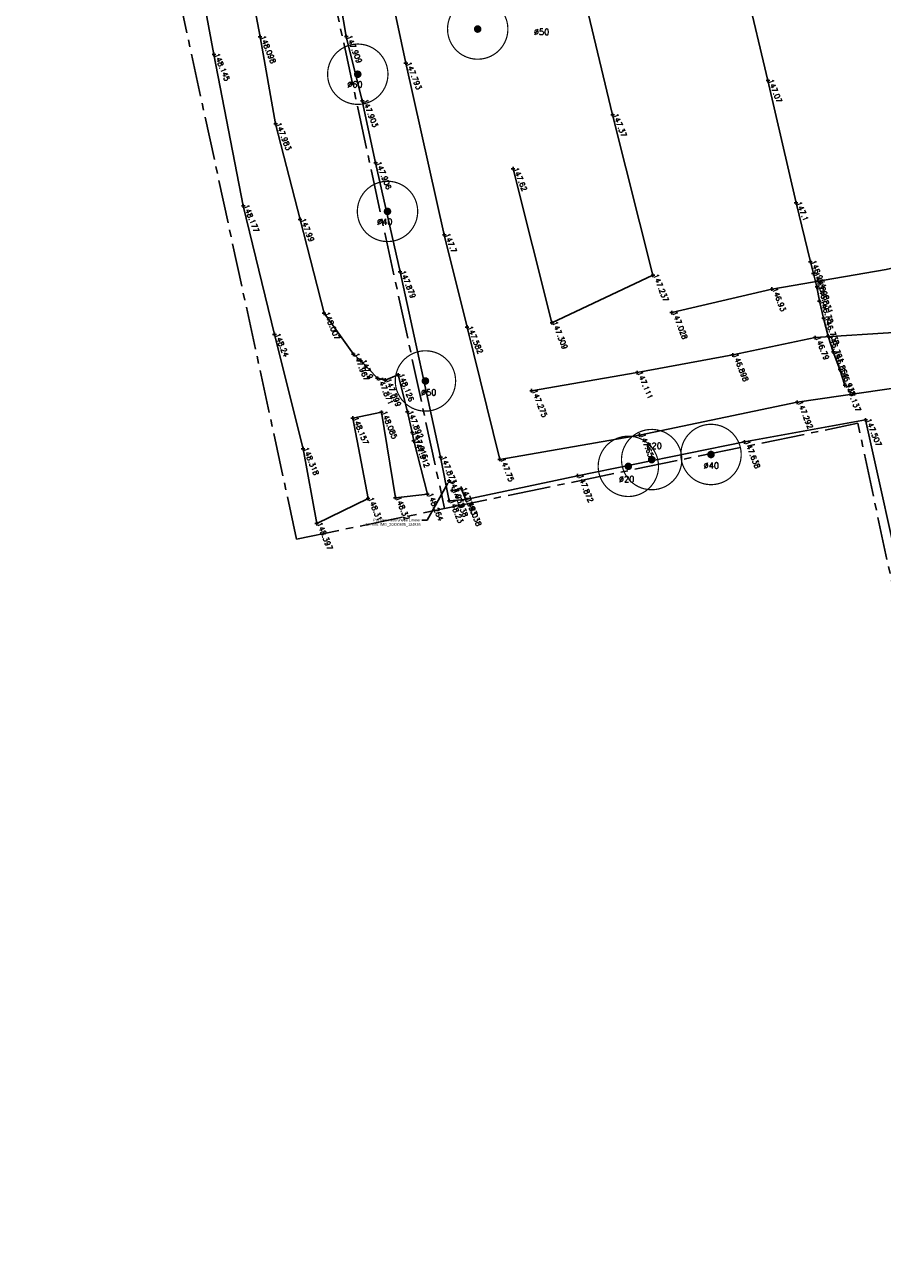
# Model space of a CAD drawing. Header units: metres. Extents: x 189938 to 192675, y 307646 to 311153.
# Tile 22 of 100: x 191577 to 191634, y 309017 to 309099. Entities that reach past the tile are written whole.
import ezdxf
from ezdxf.lldxf.tags import DXFTag

# ---------------------------------------------------------------- set-up
doc = ezdxf.new("R2010")
doc.units = ezdxf.units.M
doc.linetypes.add('1-200 CENTER', pattern=[4.28625, 2.8575, -0.47625, 0.47625, -0.47625])
for name, color, linetype in [('PH-BEST-BOOM-HANDHAVEN', 98, 'Continuous'), ('PH-BEST-BOOM-HANDHAVEN-DIAMETER', 7, 'Continuous'), ('PH-BEST-KADASTRALE-GRENS', 240, '1-200 CENTER'), ('PH-INM-HAAG', 94, '1-200 BLOKHAAG'), ('PH-INM-HOOGTE', 30, 'Continuous'), ('PH-INM-HOOGTE-AANDUIDING', 30, 'Continuous'), ('PH-INM-TERREINAFSCHEIDING_KUNSTMATIG_MUUR', 1, 'IE-TERREINAFSCHEIDING-KUNSTMATIG-DICHT'), ('PH-INM-VLAKVERDICHTINGSLIJN', 8, 'Continuous')]:
    doc.layers.add(name, color=color, linetype=linetype)
doc.styles.add('ROMANS', font='romans.shx')
doc.linetypes.add('1-200 BLOKHAAG', pattern='A,0,-0.035,[1,Gras.shx,S=5,R=0,X=0,Y=0.0025],-0.475', length=0.51)
tags = doc.linetypes.add('IE-TERREINAFSCHEIDING-KUNSTMATIG-DICHT', pattern=[10, 8, -2]).pattern_tags.tags
tags[6:7] = [DXFTag(74, 4), DXFTag(75, 0), DXFTag(340, '0'), DXFTag(46, 1.0), DXFTag(50, 0.0), DXFTag(44, 0.0), DXFTag(45, 0.0)]
tags[4:5] = [DXFTag(74, 4), DXFTag(75, 0), DXFTag(340, '0'), DXFTag(46, 1.0), DXFTag(50, 0.0), DXFTag(44, 0.0), DXFTag(45, 0.0)]

# ---------------------------------------------------------------- blocks, each defined once
blk = doc.blocks.new('*U50')
at = {"const_width": 0.08}
blk.add_lwpolyline([(1.293, 1.526, 24.202564), (1.526, 1.293, 0.041318)], format="xyb", close=True, dxfattribs=at)
at = {"linetype": 'Continuous', "const_width": 0.25}
blk.add_lwpolyline([(-0.125, 0, 1), (0.125, 0, 1)], format="xyb", close=True, dxfattribs=at)

msp = doc.modelspace()

# ---------------------------------------------------------------- linework, layer by layer
at = {"layer": 'PH-BEST-KADASTRALE-GRENS'}
msp.add_line((191594.939, 309064.546), (191604.733, 309066.568), dxfattribs=at)
at = {"layer": 'PH-BEST-KADASTRALE-GRENS', "flags": 128}
for points in [[(191619.5, 309155.257), (191618.029, 309155.399), (191607.54, 309154.55), (191585.729, 309152.08), (191591.421, 309127.689), (191593.223, 309119.527), (191595.03, 309111.34), (191604.733, 309066.568)], [(191594.939, 309064.546), (191585.266, 309109.18), (191584.098, 309114.474), (191581.657, 309125.528), (191576.946, 309145.718)], [(191604.733, 309066.568), (191632.078, 309072.215), (191642.899, 309021.73), (191647.903, 309000)]]:
    msp.add_lwpolyline(points, dxfattribs=at)
at = {"layer": 'PH-INM-HAAG', "flags": 128}
msp.add_lwpolyline([(191660.989, 308945.457), (191660.502, 308947.41), (191659.262, 308953.555), (191657.505, 308961.827), (191654.762, 308973.33), (191652.309, 308984.529), (191650.542, 308992.023), (191647.822, 309004.056), (191645.839, 309013.207), (191643.084, 309025.482), (191640.284, 309038.056), (191638.353, 309045.843), (191635.224, 309060.608), (191632.597, 309072.44), (191624.575, 309070.983), (191613.534, 309068.738), (191606.127, 309067.163), (191605.036, 309067.087), (191604.468, 309069.962), (191601.781, 309082.247), (191600.167, 309089.463), (191599.28, 309093.572), (191598.219, 309097.815), (191597.088, 309104.462), (191600.035, 309105.068)], dxfattribs=at)
at = {"layer": 'PH-INM-HOOGTE'}
msp.add_line((191603.589, 309065.794), (191603.229, 309065.794), dxfattribs=at)
at = {"layer": 'PH-INM-HOOGTE', "flags": 128}
for points in [[(191592.638, 309097.8), (191592.394, 309097.8)], [(191592.516, 309097.922), (191592.516, 309097.678)], [(191589.589, 309096.632), (191589.345, 309096.632)], [(191589.467, 309096.754), (191589.467, 309096.51)], [(191593.665, 309092.042), (191593.421, 309092.042)], [(191593.543, 309092.164), (191593.543, 309091.92)], [(191591.531, 309086.6), (191591.287, 309086.6)], [(191591.409, 309086.722), (191591.409, 309086.478)], [(191595.293, 309085.712), (191595.049, 309085.712)], [(191595.171, 309085.834), (191595.171, 309085.59)], [(191596.875, 309079.497), (191596.631, 309079.497)], [(191596.753, 309079.619), (191596.753, 309079.375)], [(191593.596, 309078.097), (191593.352, 309078.097)], [(191593.474, 309078.219), (191593.474, 309077.975)], [(191629.372, 309077.893), (191629.128, 309077.893)], [(191629.25, 309078.015), (191629.25, 309077.771)], [(191598.692, 309076.907), (191598.692, 309076.663)], [(191598.814, 309076.785), (191598.57, 309076.785)], [(191599.307, 309076.357), (191599.063, 309076.357)], [(191599.185, 309076.479), (191599.185, 309076.235)], [(191623.922, 309076.74), (191623.678, 309076.74)], [(191623.8, 309076.862), (191623.8, 309076.618)], [(191600.282, 309075.316), (191600.282, 309075.072)], [(191601.782, 309075.417), (191601.538, 309075.417)], [(191601.66, 309075.539), (191601.66, 309075.295)], [(191617.589, 309075.575), (191617.345, 309075.575)], [(191617.467, 309075.697), (191617.467, 309075.453)], [(191600.404, 309075.194), (191600.16, 309075.194)], [(191600.929, 309075.079), (191600.685, 309075.079)], [(191600.807, 309075.201), (191600.807, 309074.957)], [(191610.485, 309074.489), (191610.485, 309074.245)], [(191610.607, 309074.367), (191610.363, 309074.367)], [(191600.67, 309072.942), (191600.426, 309072.942)], [(191600.548, 309073.064), (191600.548, 309072.82)], [(191602.392, 309072.98), (191602.148, 309072.98)], [(191602.27, 309073.102), (191602.27, 309072.858)], [(191598.771, 309072.558), (191598.527, 309072.558)], [(191598.649, 309072.68), (191598.649, 309072.436)], [(191602.711, 309071.599), (191602.467, 309071.599)], [(191602.589, 309071.721), (191602.589, 309071.477)], [(191602.687, 309071.17), (191602.687, 309070.926)], [(191595.486, 309070.533), (191595.242, 309070.533)], [(191595.364, 309070.655), (191595.364, 309070.411)], [(191602.809, 309071.048), (191602.565, 309071.048)], [(191605.154, 309068.398), (191604.91, 309068.398)], [(191605.032, 309068.52), (191605.032, 309068.276)], [(191599.788, 309067.227), (191599.544, 309067.227)], [(191599.666, 309067.349), (191599.666, 309067.105)], [(191601.597, 309067.284), (191601.353, 309067.284)], [(191601.475, 309067.406), (191601.475, 309067.162)], [(191603.719, 309067.518), (191603.475, 309067.518)], [(191603.597, 309067.64), (191603.597, 309067.396)], [(191596.393, 309065.577), (191596.149, 309065.577)], [(191596.271, 309065.699), (191596.271, 309065.455)]]:
    msp.add_lwpolyline(points, dxfattribs=at)
at = {"layer": 'PH-INM-HOOGTE'}
msp.add_lwpolyline([(191604.945, 309068.241), (191603.589, 309065.794)], dxfattribs=at)
for p in [(191592.516, 309097.8), (191589.467, 309096.632), (191593.543, 309092.042), (191591.409, 309086.6), (191595.171, 309085.712), (191596.753, 309079.497), (191593.474, 309078.097), (191629.25, 309077.893), (191598.692, 309076.785), (191599.185, 309076.357), (191623.8, 309076.74), (191601.66, 309075.417), (191617.467, 309075.575), (191600.282, 309075.194), (191600.807, 309075.079), (191610.485, 309074.367), (191600.548, 309072.942), (191602.27, 309072.98), (191598.649, 309072.558), (191602.589, 309071.599), (191595.364, 309070.533), (191602.687, 309071.048), (191605.032, 309068.398), (191599.666, 309067.227), (191601.475, 309067.284), (191603.597, 309067.518), (191596.271, 309065.577)]:
    msp.add_point(p, dxfattribs=at)
msp.add_solid([(191604.919, 309068.255), (191605.032, 309068.398), (191604.971, 309068.226)], dxfattribs=at)
at = {"layer": 'PH-INM-HOOGTE-AANDUIDING', "flags": 128}
for points in [[(191598.341, 309097.815), (191598.097, 309097.815)], [(191598.219, 309097.937), (191598.219, 309097.693)], [(191602.288, 309096.059), (191602.044, 309096.059)], [(191602.166, 309096.181), (191602.166, 309095.937)], [(191626.128, 309095.027), (191626.128, 309094.783)], [(191626.25, 309094.905), (191626.006, 309094.905)], [(191599.402, 309093.572), (191599.158, 309093.572)], [(191599.28, 309093.694), (191599.28, 309093.45)], [(191615.973, 309092.642), (191615.729, 309092.642)], [(191615.851, 309092.764), (191615.851, 309092.52)], [(191600.289, 309089.463), (191600.045, 309089.463)], [(191600.167, 309089.585), (191600.167, 309089.341)], [(191609.382, 309089.068), (191609.138, 309089.068)], [(191609.26, 309089.19), (191609.26, 309088.946)], [(191628.115, 309086.804), (191627.871, 309086.804)], [(191627.993, 309086.926), (191627.993, 309086.682)], [(191604.834, 309084.701), (191604.59, 309084.701)], [(191604.712, 309084.823), (191604.712, 309084.579)], [(191629.067, 309082.913), (191628.823, 309082.913)], [(191628.945, 309083.035), (191628.945, 309082.791)], [(191601.903, 309082.247), (191601.659, 309082.247)], [(191601.781, 309082.369), (191601.781, 309082.125)], [(191618.637, 309082.01), (191618.393, 309082.01)], [(191618.515, 309082.132), (191618.515, 309081.888)], [(191629.265, 309082.126), (191629.021, 309082.126)], [(191629.143, 309082.248), (191629.143, 309082.004)], [(191626.514, 309081.099), (191626.27, 309081.099)], [(191626.392, 309081.221), (191626.392, 309080.977)], [(191629.498, 309081.238), (191629.254, 309081.238)], [(191629.376, 309081.36), (191629.376, 309081.116)], [(191629.657, 309080.305), (191629.413, 309080.305)], [(191629.535, 309080.427), (191629.535, 309080.183)], [(191619.89, 309079.541), (191619.646, 309079.541)], [(191619.768, 309079.663), (191619.768, 309079.419)], [(191606.341, 309078.586), (191606.097, 309078.586)], [(191606.219, 309078.708), (191606.219, 309078.464)], [(191611.954, 309078.876), (191611.71, 309078.876)], [(191611.832, 309078.998), (191611.832, 309078.754)], [(191629.934, 309079.166), (191629.69, 309079.166)], [(191629.812, 309079.288), (191629.812, 309079.044)], [(191630.239, 309077.992), (191629.995, 309077.992)], [(191630.117, 309078.114), (191630.117, 309077.87)], [(191630.577, 309076.937), (191630.333, 309076.937)], [(191630.455, 309077.059), (191630.455, 309076.815)], [(191631.02, 309075.77), (191630.776, 309075.77)], [(191630.898, 309075.892), (191630.898, 309075.648)], [(191631.353, 309074.733), (191631.109, 309074.733)], [(191631.231, 309074.855), (191631.231, 309074.611)], [(191628.063, 309073.725), (191628.063, 309073.481)], [(191628.185, 309073.603), (191627.941, 309073.603)], [(191632.719, 309072.44), (191632.475, 309072.44)], [(191632.597, 309072.562), (191632.597, 309072.318)], [(191617.757, 309071.439), (191617.513, 309071.439)], [(191617.635, 309071.561), (191617.635, 309071.317)], [(191624.697, 309070.983), (191624.453, 309070.983)], [(191624.575, 309071.105), (191624.575, 309070.861)], [(191604.59, 309069.962), (191604.346, 309069.962)], [(191604.468, 309070.084), (191604.468, 309069.84)], [(191608.506, 309069.828), (191608.262, 309069.828)], [(191608.384, 309069.95), (191608.384, 309069.706)], [(191613.656, 309068.738), (191613.412, 309068.738)], [(191613.534, 309068.86), (191613.534, 309068.616)], [(191605.235, 309067.894), (191605.235, 309067.65)], [(191605.943, 309067.902), (191605.699, 309067.902)], [(191605.821, 309068.024), (191605.821, 309067.78)], [(191605.158, 309067.087), (191604.914, 309067.087)], [(191605.036, 309067.209), (191605.036, 309066.965)], [(191605.357, 309067.772), (191605.113, 309067.772)], [(191606.249, 309067.163), (191606.005, 309067.163)], [(191606.127, 309067.285), (191606.127, 309067.041)]]:
    msp.add_lwpolyline(points, dxfattribs=at)
at = {"layer": 'PH-INM-HOOGTE-AANDUIDING'}
for p in [(191598.219, 309097.815), (191602.166, 309096.059), (191626.128, 309094.905), (191599.28, 309093.572), (191615.851, 309092.642), (191600.167, 309089.463), (191609.26, 309089.068), (191627.993, 309086.804), (191604.712, 309084.701), (191628.945, 309082.913), (191601.781, 309082.247), (191618.515, 309082.01), (191629.143, 309082.126), (191626.392, 309081.099), (191629.376, 309081.238), (191629.535, 309080.305), (191619.768, 309079.541), (191606.219, 309078.586), (191611.832, 309078.876), (191629.812, 309079.166), (191630.117, 309077.992), (191630.455, 309076.937), (191630.898, 309075.77), (191631.231, 309074.733), (191628.063, 309073.603), (191632.597, 309072.44), (191617.635, 309071.439), (191624.575, 309070.983), (191604.468, 309069.962), (191608.384, 309069.828), (191613.534, 309068.738), (191605.821, 309067.902), (191605.036, 309067.087), (191605.235, 309067.772), (191606.127, 309067.163)]:
    msp.add_point(p, dxfattribs=at)
at = {"layer": 'PH-INM-TERREINAFSCHEIDING_KUNSTMATIG_MUUR'}
msp.add_lwpolyline([(191606.127, 309067.163), (191605.821, 309067.902), (191605.235, 309067.772)], dxfattribs=at)
at = {"layer": 'PH-INM-VLAKVERDICHTINGSLIJN'}
for points in [[(191656.335, 309013.737), (191654.293, 309022.707), (191651.794, 309033.238), (191648.855, 309044.096), (191646.079, 309058.733), (191643.471, 309070.458), (191638.827, 309084.595), (191635.302, 309097.428), (191631.94, 309109.553), (191623.885, 309105.629), (191613.503, 309102.425), (191615.851, 309092.642), (191618.515, 309082.01), (191611.832, 309078.876), (191609.26, 309089.068)], [(191588.003, 309104.489), (191589.467, 309096.632), (191591.409, 309086.6), (191593.474, 309078.097), (191595.364, 309070.533), (191596.271, 309065.577), (191599.666, 309067.227), (191598.649, 309072.558), (191600.548, 309072.942), (191601.475, 309067.284), (191603.597, 309067.518), (191602.687, 309071.048), (191602.589, 309071.599), (191602.27, 309072.98), (191601.66, 309075.417), (191600.807, 309075.079), (191600.282, 309075.194), (191599.185, 309076.357), (191598.692, 309076.785), (191596.753, 309079.497), (191595.171, 309085.712), (191593.543, 309092.042), (191592.516, 309097.8), (191591.119, 309105.237)], [(191600.61, 309103.424), (191602.166, 309096.059), (191604.712, 309084.701), (191606.219, 309078.586), (191608.384, 309069.828), (191617.635, 309071.439), (191628.063, 309073.603), (191635.219, 309074.648), (191637.979, 309064.565), (191641.566, 309049.96), (191644.933, 309034.501), (191648.3, 309021.411), (191650.769, 309010.936)], [(191624.698, 309100.983), (191626.128, 309094.905), (191627.993, 309086.804), (191628.945, 309082.913), (191629.143, 309082.126), (191629.376, 309081.238), (191629.535, 309080.305), (191629.812, 309079.166), (191630.117, 309077.992), (191630.455, 309076.937), (191630.898, 309075.77), (191631.231, 309074.733)], [(191649.936, 309085.914), (191644.86, 309085.007), (191639.737, 309083.689), (191633.951, 309082.407), (191626.392, 309081.099), (191619.768, 309079.541)], [(191610.485, 309074.367), (191617.467, 309075.575), (191623.8, 309076.74), (191629.25, 309077.893), (191634.795, 309078.251), (191639.521, 309078.755), (191643.603, 309079.195), (191647.864, 309080.382), (191651.037, 309081.39)]]:
    msp.add_lwpolyline(points, dxfattribs=at)

# ---------------------------------------------------------------- block references
at = {"layer": 'PH-BEST-BOOM-HANDHAVEN'}
for p in [(191606.921, 309098.313), (191598.984, 309095.322), (191600.952, 309086.239), (191603.462, 309075.015), (191622.363, 309070.148), (191616.892, 309069.363), (191618.435, 309069.81)]:
    msp.add_blockref('*U50', p, dxfattribs=at)

# ---------------------------------------------------------------- texts
at = {"layer": 'PH-BEST-BOOM-HANDHAVEN-DIAMETER', "char_height": 0.4, "attachment_point": 5, "style": 'ROMANS'}
for s, insert in [('Ø50', (191611.148, 309098.123)), ('Ø60', (191598.796, 309094.648)), ('Ø40', (191600.768, 309085.556)), ('Ø50', (191603.676, 309074.256)), ('Ø20', (191618.595, 309070.724)), ('Ø40', (191622.382, 309069.417)), ('Ø20', (191616.78, 309068.514))]:
    msp.add_mtext(s, dxfattribs=dict(at, insert=insert))
at = {"layer": 'PH-INM-HOOGTE', "style": 'ROMANS'}
for s, p in [('148.098', (191592.516, 309097.8)), ('147.909', (191598.219, 309097.815)), ('148.145', (191589.467, 309096.632)), ('147.793', (191602.166, 309096.059)), ('147.07', (191626.128, 309094.905)), ('147.903', (191599.28, 309093.572)), ('147.37', (191615.851, 309092.642)), ('147.983', (191593.543, 309092.042)), ('147.906', (191600.167, 309089.463)), ('147.62', (191609.26, 309089.068)), ('147.1', (191627.993, 309086.804)), ('148.177', (191591.409, 309086.6)), ('147.99', (191595.171, 309085.712)), ('147.7', (191604.712, 309084.701)), ('146.964', (191628.945, 309082.913)), ('147.879', (191601.781, 309082.247)), ('147.237', (191618.515, 309082.01)), ('146.898', (191629.143, 309082.126)), ('146.93', (191626.392, 309081.099)), ('146.831', (191629.376, 309081.238)), ('146.78', (191629.535, 309080.305)), ('148.007', (191596.753, 309079.497)), ('147.028', (191619.768, 309079.541)), ('147.582', (191606.219, 309078.586)), ('147.309', (191611.832, 309078.876)), ('146.738', (191629.812, 309079.166)), ('148.24', (191593.474, 309078.097)), ('146.79', (191629.25, 309077.893)), ('146.761', (191630.117, 309077.992)), ('146.861', (191630.455, 309076.937)), ('147.967', (191598.692, 309076.785)), ('147.9', (191599.185, 309076.357)), ('146.898', (191623.8, 309076.74)), ('147.871', (191600.282, 309075.194)), ('148.126', (191601.66, 309075.417)), ('147.111', (191617.467, 309075.575)), ('146.938', (191630.898, 309075.77)), ('147.899', (191600.807, 309075.079)), ('147.137', (191631.231, 309074.733)), ('147.275', (191610.485, 309074.367)), ('147.292', (191628.063, 309073.603)), ('148.085', (191600.548, 309072.942)), ('147.892', (191602.27, 309072.98)), ('148.157', (191598.649, 309072.558)), ('147.507', (191632.597, 309072.44)), ('147.916', (191602.589, 309071.599)), ('147.659', (191617.635, 309071.439)), ('148.318', (191595.364, 309070.533)), ('147.912', (191602.687, 309071.048)), ('147.638', (191624.575, 309070.983)), ('147.873', (191604.468, 309069.962)), ('147.75', (191608.384, 309069.828)), ('147.872', (191613.534, 309068.738)), ('147.932', (191605.032, 309068.398)), ('147.893', (191605.821, 309067.902)), ('148.31', (191599.666, 309067.227)), ('148.32', (191601.475, 309067.284)), ('148.264', (191603.597, 309067.518)), ('148.23', (191605.036, 309067.087)), ('147.938', (191605.235, 309067.772)), ('148.038', (191606.127, 309067.163)), ('148.397', (191596.271, 309065.577))]:
    msp.add_text(s, height=0.35, rotation=292.227, dxfattribs=at).set_placement(p)
at = {"layer": 'PH-INM-HOOGTE', "insert": (191603.139, 309065.909), "char_height": 0.18, "attachment_point": 3}
msp.add_mtext('Put steen doorsnede 1meter\\PZie foto: IMG_20230605_124826', dxfattribs=at)

doc.saveas('drawing.dxf')
